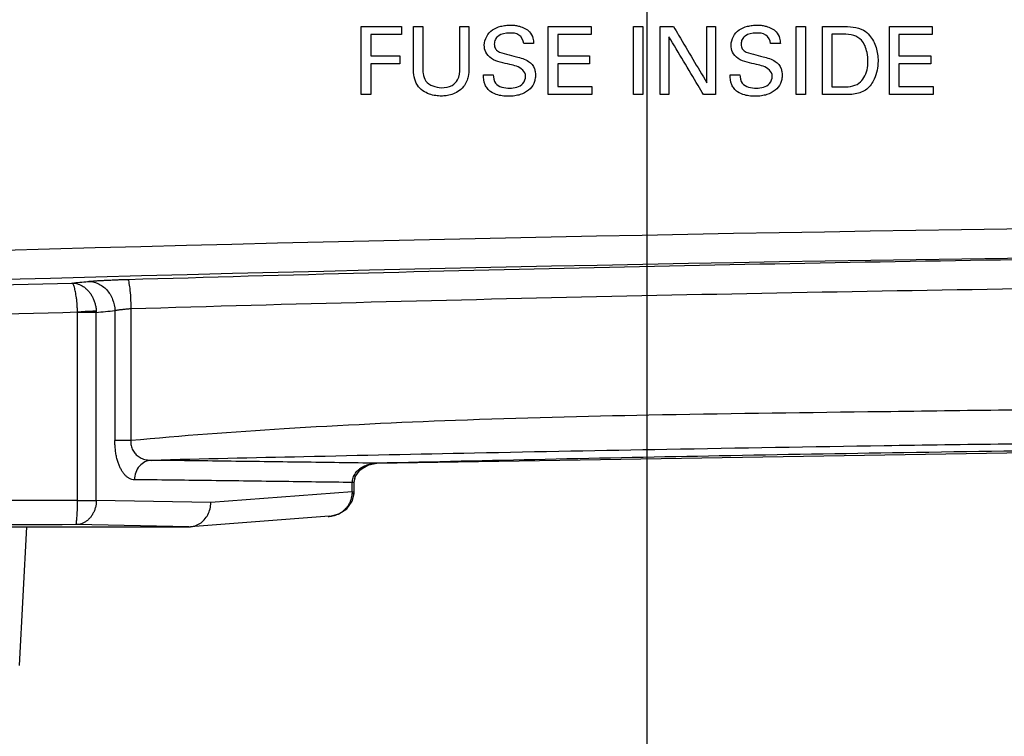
# Model space of a CAD drawing. Header units: inches. Extents: x 0 to 34, y 0 to 22.
# Tile 5 of 111: x 9.914 to 10.927, y 2.941 to 3.679. Entities that reach past the tile are written whole.
import ezdxf

# ---------------------------------------------------------------- set-up
doc = ezdxf.new("R2010")
doc.units = ezdxf.units.IN
doc.header["$LTSCALE"] = 1.87
doc.header["$MEASUREMENT"] = 0
doc.layers.get('0').update_dxf_attribs({"linetype": 'CONTINUOUS'})
doc.layers.add('DATUMCURVES', color=7, linetype='CONTINUOUS')
doc.layers.add('DIMENSIONS', color=7, linetype='CONTINUOUS')
doc.styles.get("Standard").update_dxf_attribs({"font": 'txt', "width": 0.8})
doc.dimstyles.new('DIMSTYLE_1', dxfattribs={"dimtxt": 0.125, "dimasz": 0.18, "dimexe": 0.18, "dimexo": 0.0625, "dimgap": 0.09, "dimtad": 0, "dimtih": 1, "dimtoh": 1, "dimdec": 3, "dimzin": 4, "dimdsep": 46, "dimtxsty": 'STANDARD', "dimblk": '_FILLED', "dimblk1": '_FILLED', "dimblk2": '_FILLED', "dimcen": 0.09, "dimadec": 0, "dimazin": 0, "dimtp": 0.001, "dimtm": 0.001, "dimtfac": 1, "dimtdec": 3, "dimtofl": 0, "dimtmove": 0, "dimatfit": 3, "dimldrblk": '_FILLED', "dimfxl": 1, "dimtolj": 1, "dimtzin": 4, "dimarcsym": 0})

# ---------------------------------------------------------------- blocks, each defined once
blk = doc.blocks.new('_FILLED')
at = {"color": 0, "linetype": 'BYBLOCK'}
blk.add_solid([(0, 0), (-1, 0.1736), (-1, -0.1736)], dxfattribs=at)
blk = doc.blocks.new('*D12')
at = {"layer": 'DIMENSIONS', "color": 2, "linetype": 'CONTINUOUS'}
for p, q in [((10.5592, 3.7851), (10.5592, 2.4397)), ((8.5192, 3.2441), (8.5192, 2.4397)), ((8.5192, 2.5647), (8.8256, 2.5647)), ((10.5592, 2.5647), (10.2756, 2.5647))]:
    blk.add_line(p, q, dxfattribs=at)
at = {"layer": 'DIMENSIONS', "color": 2, "linetype": 'CONTINUOUS', "xscale": 0.18, "yscale": 0.18, "zscale": 0.18, "rotation": 180}
blk.add_blockref('_FILLED', (8.5192, 2.5647), dxfattribs=at)
at = {"layer": 'DIMENSIONS', "color": 2, "linetype": 'CONTINUOUS', "xscale": 0.18, "yscale": 0.18, "zscale": 0.18}
blk.add_blockref('_FILLED', (10.5592, 2.5647), dxfattribs=at)
at = {"layer": 'DIMENSIONS', "color": 2, "linetype": 'CONTINUOUS', "width": 0.8}
for s, p in [('[', (9.5131, 2.5022)), (']', (10.1131, 2.5022)), ('2.040', (8.8881, 2.5022)), ('51.82', (9.6131, 2.5022))]:
    blk.add_text(s, height=0.125, dxfattribs=at).set_placement(p)
blk = doc.blocks.new('*D13')
at = {"layer": 'DIMENSIONS', "color": 2, "linetype": 'CONTINUOUS'}
for p, q in [((11.5322, 3.8711), (11.5322, 2.0564)), ((8.5192, 3.2441), (8.5192, 2.0564)), ((8.5192, 2.1814), (9.3032, 2.1814)), ((11.5322, 2.1814), (10.7532, 2.1814))]:
    blk.add_line(p, q, dxfattribs=at)
at = {"layer": 'DIMENSIONS', "color": 2, "linetype": 'CONTINUOUS', "xscale": 0.18, "yscale": 0.18, "zscale": 0.18, "rotation": 180}
blk.add_blockref('_FILLED', (8.5192, 2.1814), dxfattribs=at)
at = {"layer": 'DIMENSIONS', "color": 2, "linetype": 'CONTINUOUS', "xscale": 0.18, "yscale": 0.18, "zscale": 0.18}
blk.add_blockref('_FILLED', (11.5322, 2.1814), dxfattribs=at)
at = {"layer": 'DIMENSIONS', "color": 2, "linetype": 'CONTINUOUS', "width": 0.8}
for s, p in [('[', (9.9907, 2.1189)), (']', (10.5907, 2.1189)), ('3.013', (9.3657, 2.1189)), ('76.53', (10.0907, 2.1189))]:
    blk.add_text(s, height=0.125, dxfattribs=at).set_placement(p)
blk = doc.blocks.new('*D14')
at = {"layer": 'DIMENSIONS', "color": 2, "linetype": 'CONTINUOUS'}
for p, q in [((11.4697, 3.9336), (7.3773, 3.9336)), ((7.5023, 3.9336), (7.5023, 3.6709)), ((7.5023, 3.1566), (7.5023, 3.4209)), ((8.6066, 3.1566), (7.3773, 3.1566))]:
    blk.add_line(p, q, dxfattribs=at)
at = {"layer": 'DIMENSIONS', "color": 2, "linetype": 'CONTINUOUS', "xscale": 0.18, "yscale": 0.18, "zscale": 0.18}
for p, rotation in [((7.5023, 3.9336), 90), ((7.5023, 3.1566), 270)]:
    blk.add_blockref('_FILLED', p, dxfattribs=dict(at, rotation=rotation))
at = {"layer": 'DIMENSIONS', "color": 2, "linetype": 'CONTINUOUS', "width": 0.8}
for s, p in [('[', (7.4148, 3.4834)), (']', (8.0148, 3.4834)), ('.777', (6.8898, 3.4834)), ('19.74', (7.5148, 3.4834))]:
    blk.add_text(s, height=0.125, dxfattribs=at).set_placement(p)
blk = doc.blocks.new('*D15')
at = {"layer": 'DIMENSIONS', "color": 2, "linetype": 'CONTINUOUS'}
for p, q in [((10.2177, 4.1266), (6.1528, 4.1266)), ((6.2778, 4.1266), (6.2778, 3.7683)), ((6.2778, 3.1566), (6.2778, 3.5183)), ((8.6066, 3.1566), (6.1528, 3.1566))]:
    blk.add_line(p, q, dxfattribs=at)
at = {"layer": 'DIMENSIONS', "color": 2, "linetype": 'CONTINUOUS', "xscale": 0.18, "yscale": 0.18, "zscale": 0.18}
for p, rotation in [((6.2778, 4.1266), 90), ((6.2778, 3.1566), 270)]:
    blk.add_blockref('_FILLED', p, dxfattribs=dict(at, rotation=rotation))
at = {"layer": 'DIMENSIONS', "color": 2, "linetype": 'CONTINUOUS', "width": 0.8}
for s, p in [('[', (6.1903, 3.5808)), (']', (6.7903, 3.5808)), ('.970', (5.6653, 3.5808)), ('24.64', (6.2903, 3.5808))]:
    blk.add_text(s, height=0.125, dxfattribs=at).set_placement(p)

msp = doc.modelspace()

# ---------------------------------------------------------------- linework, layer by layer
at = {"color": 7, "linetype": 'CONTINUOUS'}
for p, q in [((9.9731, 3.1838), (9.9731, 3.3777)), ((9.9924, 3.3772), (9.9731, 3.3772)), ((9.9924, 3.1838), (9.9924, 3.3772)), ((10.0115, 3.3791), (10.0115, 3.2453)), ((10.028, 3.3812), (10.028, 3.2453)), ((10.028, 3.2453), (10.0115, 3.2453)), ((10.2591, 3.2087), (10.2642, 3.2156)), ((10.2642, 3.2156), (10.2718, 3.2201)), ((10.2713, 3.22), (10.2811, 3.222)), ((10.2578, 3.2022), (10.2591, 3.2087)), ((10.2578, 3.2022), (10.2588, 3.2079)), ((10.2558, 3.1925), (10.1102, 3.1816)), ((10.2558, 3.1925), (10.2559, 3.2022)), ((10.2558, 3.1925), (10.2578, 3.1925)), ((10.2578, 3.2022), (10.2559, 3.2022)), ((10.2578, 3.1925), (10.2578, 3.2022)), ((10.1102, 3.1816), (9.9924, 3.1838)), ((10.2558, 3.1908), (10.2577, 3.1907)), ((10.2321, 3.1674), (10.0892, 3.1566)), ((10.2311, 3.1673), (10.232, 3.1673)), ((8.6691, 3.1566), (10.0878, 3.1566)), ((9.9135, 3.014), (9.921, 3.1566)), ((10.0878, 3.1566), (9.9712, 3.1588)), ((10.0878, 3.1566), (10.0895, 3.1567))]:
    msp.add_line(p, q, dxfattribs=at)
for points in [[(10.2811, 3.222), (11.3059, 3.2389), (12.5007, 3.2406), (13.7372, 3.222)], [(10.2588, 3.2079), (10.2635, 3.215), (10.2713, 3.22)], [(10.2577, 3.1907), (10.2578, 3.1922), (10.2578, 3.1925)], [(10.2503, 3.1752), (10.2557, 3.1829), (10.2577, 3.1907)], [(10.232, 3.1673), (10.242, 3.1698), (10.2503, 3.1752)]]:
    msp.add_lwpolyline(points, dxfattribs=at)
for radius in [75.259, 75.229]:
    msp.add_arc((12.0092, -71.7884), radius, 87.713042, 92.286958, dxfattribs=at)
for points, knots in [([(10.0249, 3.4112), (10.3552, 3.4209), (11.0166, 3.4353), (12.0092, 3.4426), (13.0017, 3.4353), (13.6631, 3.4209), (13.9934, 3.4112)], [0, 0, 0, 0, 0.249822, 0.5, 0.750177, 1, 1, 1, 1]), ([(9.0073, 3.378), (9.1672, 3.3838), (9.4872, 3.3945), (9.8072, 3.4035), (9.9673, 3.4075)], [0, 0, 0, 0, 0.499723, 1, 1, 1, 1]), ([(9.9673, 3.4075), (9.97, 3.4077), (9.9754, 3.4083), (9.9808, 3.4088), (9.9835, 3.4091)], [0, 0, 0, 0, 0.499999, 1, 1, 1, 1]), ([(9.9731, 3.3777), (9.973, 3.3789), (9.9729, 3.3814), (9.9727, 3.3851), (9.9724, 3.3887), (9.972, 3.3922), (9.9715, 3.3954), (9.971, 3.3982), (9.9705, 3.4008), (9.9699, 3.403), (9.9693, 3.4048), (9.9687, 3.4061), (9.9681, 3.407), (9.9676, 3.4074), (9.9673, 3.4075)], [0, 0, 0, 0, 0.121815, 0.242656, 0.361396, 0.47453, 0.578979, 0.672744, 0.757216, 0.831113, 0.892341, 0.939855, 0.974252, 1, 1, 1, 1]), ([(9.9673, 3.4075), (9.9684, 3.4075), (9.9706, 3.4073), (9.9737, 3.4065), (9.9766, 3.4053), (9.9795, 3.4036), (9.9821, 3.4015), (9.9845, 3.399), (9.9867, 3.3962), (9.9885, 3.3931), (9.9901, 3.3897), (9.9912, 3.3861), (9.992, 3.3824), (9.9923, 3.3798), (9.9924, 3.3786)], [0, 0, 0, 0, 0.079141, 0.15276, 0.228839, 0.307602, 0.388412, 0.47033, 0.553521, 0.640204, 0.729547, 0.820086, 0.910191, 1, 1, 1, 1]), ([(9.9835, 3.4091), (9.9844, 3.4092), (9.9864, 3.4094), (9.9895, 3.4096), (9.993, 3.4099), (9.9968, 3.4101), (10.0009, 3.4103), (10.0053, 3.4105), (10.0099, 3.4107), (10.0148, 3.4109), (10.0198, 3.4111), (10.0232, 3.4112), (10.0249, 3.4112)], [0, 0, 0, 0, 0.067638, 0.143628, 0.227893, 0.320036, 0.419293, 0.525156, 0.637159, 0.754464, 0.875836, 1, 1, 1, 1]), ([(9.9835, 3.4091), (9.9871, 3.4092), (9.9945, 3.4076), (10.0037, 3.4008), (10.0099, 3.3909), (10.0114, 3.3831), (10.0115, 3.3791)], [0, 0, 0, 0, 0.238105, 0.484159, 0.739475, 1, 1, 1, 1]), ([(10.0249, 3.4112), (10.0257, 3.4109), (10.0258, 3.4069), (10.0271, 3.4014), (10.0276, 3.3919), (10.0279, 3.385), (10.028, 3.3812)], [0, 0, 0, 0, 0.090257, 0.309286, 0.627823, 1, 1, 1, 1]), ([(10.028, 3.3812), (10.3579, 3.3909), (11.0182, 3.4053), (12.0092, 3.4126), (13.0001, 3.4053), (13.6604, 3.3909), (13.9903, 3.3812)], [0, 0, 0, 0, 0.249823, 0.499999, 0.750177, 1, 1, 1, 1]), ([(9.0055, 3.348), (9.1666, 3.3539), (9.4891, 3.3647), (9.8117, 3.3736), (9.9731, 3.3777)], [0, 0, 0, 0, 0.499687, 1, 1, 1, 1]), ([(9.9924, 3.3786), (9.9908, 3.3785), (9.987, 3.3783), (9.9805, 3.3781), (9.9757, 3.3776), (9.9731, 3.3774)], [0, 0, 0, 0, 0.24314, 0.594674, 1, 1, 1, 1]), ([(9.9924, 3.3772), (9.9956, 3.3775), (10.002, 3.3782), (10.0083, 3.3788), (10.0115, 3.3791)], [0, 0, 0, 0, 0.499999, 1, 1, 1, 1]), ([(9.9924, 3.3786), (9.9924, 3.3784), (9.9924, 3.3779), (9.9924, 3.3774), (9.9924, 3.3772)], [0, 0, 0, 0, 0.498248, 1, 1, 1, 1]), ([(10.0115, 3.3791), (10.0119, 3.3792), (10.0126, 3.3794), (10.0139, 3.3797), (10.0153, 3.3799), (10.0168, 3.3801), (10.0185, 3.3803), (10.0202, 3.3805), (10.0221, 3.3807), (10.024, 3.3809), (10.026, 3.3811), (10.0273, 3.3812), (10.028, 3.3812)], [0, 0, 0, 0, 0.068577, 0.145157, 0.229769, 0.322065, 0.421309, 0.527012, 0.638725, 0.75562, 0.876474, 1, 1, 1, 1]), ([(13.9903, 3.2453), (13.9374, 3.2502), (13.825, 3.2586), (13.6444, 3.2672), (13.4401, 3.2723), (13.209, 3.275), (12.949, 3.2787), (12.6574, 3.2816), (12.3343, 3.2836), (11.9922, 3.2843), (11.652, 3.2835), (11.335, 3.2814), (11.0498, 3.2784), (10.7957, 3.2748), (10.5699, 3.2721), (10.3696, 3.267), (10.1918, 3.2585), (10.0805, 3.2502), (10.028, 3.2453)], [0, 0, 0, 0, 0.040162, 0.085325, 0.13685, 0.194816, 0.260203, 0.333675, 0.415513, 0.504756, 0.592559, 0.673002, 0.744639, 0.808465, 0.865301, 0.915567, 0.960089, 1, 1, 1, 1]), ([(10.0316, 3.205), (10.0308, 3.205), (10.029, 3.2053), (10.0265, 3.2062), (10.0242, 3.2078), (10.022, 3.2097), (10.02, 3.2122), (10.0182, 3.215), (10.0166, 3.2183), (10.0151, 3.2219), (10.0138, 3.226), (10.0128, 3.2305), (10.0121, 3.2353), (10.0116, 3.2402), (10.0115, 3.2436), (10.0115, 3.2453)], [0, 0, 0, 0, 0.052838, 0.106956, 0.163657, 0.223752, 0.287766, 0.356356, 0.430564, 0.511207, 0.598766, 0.692907, 0.792293, 0.895261, 1, 1, 1, 1]), ([(10.028, 3.2453), (10.028, 3.2445), (10.0279, 3.2427), (10.0282, 3.2402), (10.0289, 3.2377), (10.0299, 3.2355), (10.0312, 3.2334), (10.0327, 3.2315), (10.0344, 3.2299), (10.0364, 3.2285), (10.0386, 3.2273), (10.041, 3.2263), (10.0436, 3.2256), (10.0464, 3.2251), (10.0483, 3.225), (10.0492, 3.225)], [0, 0, 0, 0, 0.078839, 0.15609, 0.23179, 0.305995, 0.378729, 0.450456, 0.522054, 0.594605, 0.669433, 0.747374, 0.828679, 0.913101, 1, 1, 1, 1]), ([(13.969, 3.225), (13.9164, 3.2263), (13.8043, 3.2288), (13.6245, 3.2327), (13.4214, 3.2366), (13.1922, 3.2404), (12.9348, 3.2438), (12.6468, 3.2467), (12.3286, 3.2487), (11.9922, 3.2493), (11.6577, 3.2485), (11.3454, 3.2465), (11.0637, 3.2436), (10.8122, 3.2401), (10.5882, 3.2364), (10.3892, 3.2326), (10.2123, 3.2288), (10.1016, 3.2263), (10.0493, 3.225)], [0, 0, 0, 0, 0.040322, 0.085817, 0.137601, 0.195772, 0.261224, 0.334588, 0.416184, 0.504762, 0.592019, 0.672186, 0.743759, 0.807633, 0.864651, 0.915198, 0.959967, 1, 1, 1, 1]), ([(11.2983, 3.2388), (11.2837, 3.2387), (11.1941, 3.2378), (11.0359, 3.236), (10.8289, 3.233), (10.6373, 3.2297), (10.4564, 3.226), (10.3389, 3.2234), (10.2811, 3.222)], [0, 0, 0, 0, 0.043036, 0.264245, 0.466557, 0.653413, 0.82957, 1, 1, 1, 1]), ([(10.0492, 3.225), (10.0469, 3.2249), (10.0422, 3.2237), (10.0364, 3.2192), (10.0325, 3.2126), (10.0316, 3.2076), (10.0316, 3.205)], [0, 0, 0, 0, 0.238545, 0.484231, 0.739082, 1, 1, 1, 1]), ([(10.2811, 3.222), (10.2554, 3.2224), (10.2038, 3.2231), (10.1265, 3.2241), (10.075, 3.2247), (10.0493, 3.225)], [0, 0, 0, 0, 0.333437, 0.66676, 1, 1, 1, 1]), ([(10.2577, 3.2095), (10.2581, 3.2102), (10.259, 3.2117), (10.2606, 3.2138), (10.2626, 3.2156), (10.2648, 3.2173), (10.2671, 3.2187), (10.2697, 3.2198), (10.2724, 3.2208), (10.2742, 3.2212), (10.2752, 3.2214)], [0, 0, 0, 0, 0.118148, 0.238172, 0.360253, 0.484312, 0.610086, 0.737749, 0.867595, 1, 1, 1, 1]), ([(10.2752, 3.2214), (10.2762, 3.2216), (10.2781, 3.2219), (10.2801, 3.222), (10.2811, 3.222)], [0, 0, 0, 0, 0.496978, 1, 1, 1, 1]), ([(10.2559, 3.2022), (10.231, 3.2025), (10.1811, 3.2032), (10.1064, 3.2042), (10.0566, 3.2048), (10.0316, 3.205)], [0, 0, 0, 0, 0.333331, 0.666664, 1, 1, 1, 1]), ([(10.2559, 3.2022), (10.2559, 3.203), (10.256, 3.2047), (10.2566, 3.2071), (10.2573, 3.2087), (10.2577, 3.2095)], [0, 0, 0, 0, 0.330776, 0.663462, 1, 1, 1, 1]), ([(9.9731, 3.1838), (9.8992, 3.1838), (9.7425, 3.1839), (9.4915, 3.188), (9.2204, 3.1935), (8.9413, 3.1981), (8.7564, 3.1978), (8.6656, 3.1976)], [0, 0, 0, 0, 0.169488, 0.359527, 0.575956, 0.791579, 1, 1, 1, 1]), ([(10.2559, 3.1925), (10.2559, 3.1922), (10.2559, 3.1917), (10.2559, 3.1911), (10.2558, 3.1908)], [0, 0, 0, 0, 0.504017, 1, 1, 1, 1]), ([(9.9924, 3.1838), (9.9924, 3.1826), (9.9923, 3.1802), (9.9916, 3.1767), (9.9905, 3.1733), (9.989, 3.1702), (9.9872, 3.1673), (9.9851, 3.1648), (9.9827, 3.1627), (9.98, 3.161), (9.9772, 3.1597), (9.9742, 3.159), (9.9722, 3.1588), (9.9712, 3.1588)], [0, 0, 0, 0, 0.098164, 0.196985, 0.295668, 0.392082, 0.484395, 0.573715, 0.662712, 0.750145, 0.83475, 0.915691, 1, 1, 1, 1]), ([(9.9712, 3.1588), (9.9713, 3.1588), (9.9716, 3.1592), (9.9718, 3.1599), (9.972, 3.1612), (9.9722, 3.1629), (9.9724, 3.165), (9.9726, 3.1675), (9.9728, 3.1703), (9.9729, 3.1734), (9.973, 3.1768), (9.9731, 3.1802), (9.9731, 3.1826), (9.9731, 3.1838)], [0, 0, 0, 0, 0.015632, 0.046944, 0.097041, 0.165675, 0.2506, 0.348395, 0.459947, 0.585174, 0.720029, 0.859448, 1, 1, 1, 1]), ([(9.9731, 3.1838), (9.9757, 3.1838), (9.9806, 3.1838), (9.987, 3.1838), (9.9909, 3.1838), (9.9924, 3.1838)], [0, 0, 0, 0, 0.405354, 0.757054, 1, 1, 1, 1]), ([(10.2454, 3.1721), (10.2463, 3.1727), (10.2479, 3.1741), (10.2501, 3.1764), (10.252, 3.1789), (10.2536, 3.1817), (10.2548, 3.1847), (10.2556, 3.1877), (10.2558, 3.1898), (10.2558, 3.1908)], [0, 0, 0, 0, 0.147793, 0.288753, 0.4307, 0.575096, 0.719394, 0.861272, 1, 1, 1, 1]), ([(10.0935, 3.1574), (10.0954, 3.158), (10.0991, 3.1597), (10.1038, 3.1637), (10.1074, 3.169), (10.1097, 3.175), (10.1102, 3.1794), (10.1102, 3.1816)], [0, 0, 0, 0, 0.191193, 0.385887, 0.585598, 0.790572, 1, 1, 1, 1]), ([(10.2321, 3.1674), (10.2329, 3.1674), (10.2352, 3.1677), (10.2374, 3.1682), (10.2387, 3.1687)], [0, 0, 0, 0, 0.366227, 1, 1, 1, 1]), ([(10.2401, 3.1692), (10.2408, 3.1695), (10.2427, 3.1704), (10.2444, 3.1714), (10.2454, 3.1721)], [0, 0, 0, 0, 0.403161, 1, 1, 1, 1]), ([(9.9712, 3.1588), (9.8976, 3.1587), (9.7415, 3.1586), (9.4916, 3.1584), (9.2219, 3.1582), (8.9444, 3.1579), (8.7606, 3.1577), (8.6702, 3.1576)], [0, 0, 0, 0, 0.169711, 0.359951, 0.576197, 0.791566, 1, 1, 1, 1])]:
    msp.add_open_spline(points, degree=3, knots=knots, dxfattribs=at)
for points in [[(10.2387, 3.1687), (10.2392, 3.1689), (10.2396, 3.169), (10.2401, 3.1692)], [(10.0895, 3.1567), (10.0908, 3.1568), (10.0922, 3.157), (10.0935, 3.1574)]]:
    msp.add_open_spline(points, degree=3, dxfattribs=at)
at = {"layer": 'DATUMCURVES', "color": 40, "linetype": 'CONTINUOUS'}
for points, knots in [([(10.2649, 3.6014, 5.187), (10.2649, 3.605, 5.187), (10.2649, 3.6284, 5.187), (10.2649, 3.6518, 5.187), (10.2649, 3.6715, 5.187)], [0, 0, 0, 0, 0.15625, 1, 1, 1, 1]), ([(10.2649, 3.6715, 5.187), (10.2671, 3.6715, 5.187), (10.281, 3.6715, 5.187), (10.295, 3.6715, 5.187), (10.3067, 3.6715, 5.187)], [0, 0, 0, 0, 0.15625, 1, 1, 1, 1]), ([(10.3188, 3.6715, 5.187), (10.3193, 3.6715, 5.187), (10.3225, 3.6715, 5.187), (10.3258, 3.6715, 5.187), (10.3285, 3.6715, 5.187)], [0, 0, 0, 0, 0.15625, 1, 1, 1, 1]), ([(10.3188, 3.6288, 5.187), (10.3188, 3.631, 5.187), (10.3188, 3.6453, 5.187), (10.3188, 3.6595, 5.187), (10.3188, 3.6715, 5.187)], [0, 0, 0, 0, 0.15625, 1, 1, 1, 1]), ([(10.3285, 3.6715, 5.187), (10.3285, 3.6693, 5.187), (10.3285, 3.6548, 5.187), (10.3285, 3.6403, 5.187), (10.3285, 3.6281, 5.187)], [0, 0, 0, 0, 0.15625, 1, 1, 1, 1]), ([(10.3666, 3.6715, 5.187), (10.3671, 3.6715, 5.187), (10.3702, 3.6715, 5.187), (10.3734, 3.6715, 5.187), (10.376, 3.6715, 5.187)], [0, 0, 0, 0, 0.15625, 1, 1, 1, 1]), ([(10.3666, 3.6285, 5.187), (10.3666, 3.6307, 5.187), (10.3666, 3.6451, 5.187), (10.3666, 3.6594, 5.187), (10.3666, 3.6715, 5.187)], [0, 0, 0, 0, 0.15625, 1, 1, 1, 1]), ([(10.376, 3.6715, 5.187), (10.376, 3.6693, 5.187), (10.376, 3.6549, 5.187), (10.376, 3.6405, 5.187), (10.376, 3.6283, 5.187)], [0, 0, 0, 0, 0.15625, 1, 1, 1, 1]), ([(10.4181, 3.6324, 5.187), (10.4116, 3.634, 5.187), (10.4015, 3.6351, 5.187), (10.3928, 3.6444, 5.187), (10.3905, 3.6559, 5.187), (10.3971, 3.6677, 5.187), (10.4073, 3.6715, 5.187), (10.4136, 3.6727, 5.187), (10.4183, 3.673, 5.187), (10.4228, 3.6728, 5.187), (10.4256, 3.6723, 5.187), (10.427, 3.672, 5.187)], [0, 0, 0, 0, 0.245512, 0.353238, 0.443239, 0.660553, 0.774909, 0.834844, 0.895502, 0.947787, 1, 1, 1, 1]), ([(10.427, 3.672, 5.187), (10.4273, 3.6719, 5.187), (10.4315, 3.6709, 5.187), (10.438, 3.6678, 5.187), (10.4421, 3.6602, 5.187), (10.4424, 3.6559, 5.187), (10.4425, 3.6541, 5.187)], [0, 0, 0, 0, 0.041448, 0.497922, 0.78532, 1, 1, 1, 1]), ([(10.4576, 3.6014, 5.187), (10.4576, 3.605, 5.187), (10.4576, 3.6284, 5.187), (10.4576, 3.6518, 5.187), (10.4576, 3.6715, 5.187)], [0, 0, 0, 0, 0.15625, 1, 1, 1, 1]), ([(10.4576, 3.6715, 5.187), (10.4599, 3.6715, 5.187), (10.4746, 3.6715, 5.187), (10.4893, 3.6715, 5.187), (10.5016, 3.6715, 5.187)], [0, 0, 0, 0, 0.15625, 1, 1, 1, 1]), ([(10.5452, 3.6014, 5.187), (10.5452, 3.605, 5.187), (10.5452, 3.6284, 5.187), (10.5452, 3.6518, 5.187), (10.5452, 3.6715, 5.187)], [0, 0, 0, 0, 0.15625, 1, 1, 1, 1]), ([(10.5452, 3.6715, 5.187), (10.5457, 3.6715, 5.187), (10.5489, 3.6715, 5.187), (10.5522, 3.6715, 5.187), (10.5549, 3.6715, 5.187)], [0, 0, 0, 0, 0.15625, 1, 1, 1, 1]), ([(10.5549, 3.6715, 5.187), (10.5549, 3.6679, 5.187), (10.5549, 3.6445, 5.187), (10.5549, 3.6211, 5.187), (10.5549, 3.6014, 5.187)], [0, 0, 0, 0, 0.15625, 1, 1, 1, 1]), ([(10.5729, 3.6014, 5.187), (10.5729, 3.605, 5.187), (10.5729, 3.6284, 5.187), (10.5729, 3.6518, 5.187), (10.5729, 3.6715, 5.187)], [0, 0, 0, 0, 0.15625, 1, 1, 1, 1]), ([(10.5729, 3.6715, 5.187), (10.5736, 3.6715, 5.187), (10.5781, 3.6715, 5.187), (10.5826, 3.6715, 5.187), (10.5864, 3.6715, 5.187)], [0, 0, 0, 0, 0.15625, 1, 1, 1, 1]), ([(10.5864, 3.6715, 5.187), (10.5882, 3.6685, 5.187), (10.5997, 3.6492, 5.187), (10.6112, 3.6298, 5.187), (10.6209, 3.6135, 5.187)], [0, 0, 0, 0, 0.15625, 1, 1, 1, 1]), ([(10.6209, 3.6715, 5.187), (10.6214, 3.6715, 5.187), (10.6244, 3.6715, 5.187), (10.6274, 3.6715, 5.187), (10.6299, 3.6715, 5.187)], [0, 0, 0, 0, 0.15625, 1, 1, 1, 1]), ([(10.6209, 3.6135, 5.187), (10.6209, 3.6165, 5.187), (10.6209, 3.6359, 5.187), (10.6209, 3.6552, 5.187), (10.6209, 3.6715, 5.187)], [0, 0, 0, 0, 0.15625, 1, 1, 1, 1]), ([(10.6299, 3.6715, 5.187), (10.6299, 3.6679, 5.187), (10.6299, 3.6445, 5.187), (10.6299, 3.6211, 5.187), (10.6299, 3.6014, 5.187)], [0, 0, 0, 0, 0.15625, 1, 1, 1, 1]), ([(10.6721, 3.6324, 5.187), (10.6656, 3.634, 5.187), (10.6554, 3.6351, 5.187), (10.6467, 3.6444, 5.187), (10.6445, 3.6559, 5.187), (10.651, 3.6677, 5.187), (10.6612, 3.6715, 5.187), (10.6675, 3.6727, 5.187), (10.6722, 3.673, 5.187), (10.6767, 3.6728, 5.187), (10.6795, 3.6723, 5.187), (10.6809, 3.672, 5.187)], [0, 0, 0, 0, 0.245494, 0.35324, 0.443243, 0.660547, 0.774918, 0.834869, 0.895551, 0.947795, 1, 1, 1, 1]), ([(10.6809, 3.672, 5.187), (10.6813, 3.6719, 5.187), (10.6854, 3.6709, 5.187), (10.6919, 3.6678, 5.187), (10.696, 3.6602, 5.187), (10.6964, 3.6559, 5.187), (10.6965, 3.6541, 5.187)], [0, 0, 0, 0, 0.041448, 0.497837, 0.785272, 1, 1, 1, 1]), ([(10.7127, 3.6014, 5.187), (10.7127, 3.605, 5.187), (10.7127, 3.6284, 5.187), (10.7127, 3.6518, 5.187), (10.7127, 3.6715, 5.187)], [0, 0, 0, 0, 0.15625, 1, 1, 1, 1]), ([(10.7127, 3.6715, 5.187), (10.7132, 3.6715, 5.187), (10.7165, 3.6715, 5.187), (10.7197, 3.6715, 5.187), (10.7224, 3.6715, 5.187)], [0, 0, 0, 0, 0.15625, 1, 1, 1, 1]), ([(10.7224, 3.6715, 5.187), (10.7224, 3.6679, 5.187), (10.7224, 3.6445, 5.187), (10.7224, 3.6211, 5.187), (10.7224, 3.6014, 5.187)], [0, 0, 0, 0, 0.15625, 1, 1, 1, 1]), ([(10.7397, 3.6014, 5.187), (10.7397, 3.605, 5.187), (10.7397, 3.6284, 5.187), (10.7397, 3.6518, 5.187), (10.7397, 3.6715, 5.187)], [0, 0, 0, 0, 0.15625, 1, 1, 1, 1]), ([(10.7397, 3.6715, 5.187), (10.7408, 3.6715, 5.187), (10.7476, 3.6715, 5.187), (10.7543, 3.6715, 5.187), (10.7601, 3.6715, 5.187)], [0, 0, 0, 0, 0.15625, 1, 1, 1, 1]), ([(10.7601, 3.6715, 5.187), (10.7675, 3.6715, 5.187), (10.7785, 3.6712, 5.187), (10.7866, 3.6645, 5.187), (10.7883, 3.6624, 5.187)], [0, 0, 0, 0, 0.728785, 1, 1, 1, 1]), ([(10.8088, 3.6014, 5.187), (10.8088, 3.605, 5.187), (10.8088, 3.6284, 5.187), (10.8088, 3.6518, 5.187), (10.8088, 3.6715, 5.187)], [0, 0, 0, 0, 0.15625, 1, 1, 1, 1]), ([(10.8088, 3.6715, 5.187), (10.8111, 3.6715, 5.187), (10.8257, 3.6715, 5.187), (10.8404, 3.6715, 5.187), (10.8528, 3.6715, 5.187)], [0, 0, 0, 0, 0.15625, 1, 1, 1, 1]), ([(10.2748, 3.6633, 5.187), (10.2748, 3.6621, 5.187), (10.2748, 3.6549, 5.187), (10.2748, 3.6476, 5.187), (10.2748, 3.6414, 5.187)], [0, 0, 0, 0, 0.15625, 1, 1, 1, 1]), ([(10.3067, 3.6633, 5.187), (10.3051, 3.6633, 5.187), (10.2944, 3.6633, 5.187), (10.2838, 3.6633, 5.187), (10.2748, 3.6633, 5.187)], [0, 0, 0, 0, 0.15625, 1, 1, 1, 1]), ([(10.4324, 3.6541, 5.187), (10.4322, 3.6574, 5.187), (10.4282, 3.6643, 5.187), (10.417, 3.6652, 5.187), (10.4077, 3.6638, 5.187), (10.4027, 3.6582, 5.187), (10.402, 3.6546, 5.187), (10.4021, 3.6525, 5.187), (10.4021, 3.6521, 5.187)], [0, 0, 0, 0, 0.234087, 0.469255, 0.746907, 0.857682, 0.97154, 1, 1, 1, 1]), ([(10.4673, 3.6633, 5.187), (10.4673, 3.6621, 5.187), (10.4673, 3.6549, 5.187), (10.4673, 3.6476, 5.187), (10.4673, 3.6414, 5.187)], [0, 0, 0, 0, 0.15625, 1, 1, 1, 1]), ([(10.5016, 3.6633, 5.187), (10.4999, 3.6633, 5.187), (10.4884, 3.6633, 5.187), (10.477, 3.6633, 5.187), (10.4673, 3.6633, 5.187)], [0, 0, 0, 0, 0.15625, 1, 1, 1, 1]), ([(10.5818, 3.661, 5.187), (10.5818, 3.6579, 5.187), (10.5818, 3.638, 5.187), (10.5818, 3.6181, 5.187), (10.5818, 3.6014, 5.187)], [0, 0, 0, 0, 0.15625, 1, 1, 1, 1]), ([(10.6174, 3.6014, 5.187), (10.6156, 3.6045, 5.187), (10.6037, 3.6243, 5.187), (10.5918, 3.6442, 5.187), (10.5818, 3.661, 5.187)], [0, 0, 0, 0, 0.15625, 1, 1, 1, 1]), ([(10.6864, 3.6541, 5.187), (10.6862, 3.6574, 5.187), (10.6821, 3.6643, 5.187), (10.6709, 3.6652, 5.187), (10.6617, 3.6638, 5.187), (10.6567, 3.6582, 5.187), (10.656, 3.6546, 5.187), (10.656, 3.6525, 5.187), (10.6561, 3.6521, 5.187)], [0, 0, 0, 0, 0.23404, 0.469121, 0.746902, 0.857685, 0.97154, 1, 1, 1, 1]), ([(10.7495, 3.6635, 5.187), (10.7495, 3.6607, 5.187), (10.7495, 3.6426, 5.187), (10.7495, 3.6246, 5.187), (10.7495, 3.6093, 5.187)], [0, 0, 0, 0, 0.15625, 1, 1, 1, 1]), ([(10.7611, 3.6635, 5.187), (10.7605, 3.6635, 5.187), (10.7566, 3.6635, 5.187), (10.7527, 3.6635, 5.187), (10.7495, 3.6635, 5.187)], [0, 0, 0, 0, 0.15625, 1, 1, 1, 1]), ([(10.7883, 3.6624, 5.187), (10.7914, 3.6588, 5.187), (10.7959, 3.6501, 5.187), (10.7978, 3.6344, 5.187), (10.7951, 3.6188, 5.187), (10.7862, 3.6061, 5.187), (10.7732, 3.601, 5.187), (10.7642, 3.6014, 5.187), (10.7595, 3.6014, 5.187)], [0, 0, 0, 0, 0.161543, 0.325529, 0.542247, 0.690876, 0.836624, 1, 1, 1, 1]), ([(10.7866, 3.6355, 5.187), (10.7866, 3.6386, 5.187), (10.7859, 3.6462, 5.187), (10.7819, 3.657, 5.187), (10.7717, 3.6633, 5.187), (10.7648, 3.6635, 5.187), (10.7611, 3.6635, 5.187)], [0, 0, 0, 0, 0.212922, 0.535343, 0.747962, 1, 1, 1, 1]), ([(10.8185, 3.6633, 5.187), (10.8185, 3.6621, 5.187), (10.8185, 3.6549, 5.187), (10.8185, 3.6476, 5.187), (10.8185, 3.6414, 5.187)], [0, 0, 0, 0, 0.15625, 1, 1, 1, 1]), ([(10.8528, 3.6633, 5.187), (10.851, 3.6633, 5.187), (10.8396, 3.6633, 5.187), (10.8281, 3.6633, 5.187), (10.8185, 3.6633, 5.187)], [0, 0, 0, 0, 0.15625, 1, 1, 1, 1]), ([(10.4021, 3.6521, 5.187), (10.4022, 3.6512, 5.187), (10.4027, 3.649, 5.187), (10.4066, 3.6447, 5.187), (10.4114, 3.6438, 5.187), (10.4147, 3.643, 5.187)], [0, 0, 0, 0, 0.169596, 0.388733, 1, 1, 1, 1]), ([(10.4425, 3.6541, 5.187), (10.442, 3.6541, 5.187), (10.4386, 3.6541, 5.187), (10.4353, 3.6541, 5.187), (10.4324, 3.6541, 5.187)], [0, 0, 0, 0, 0.15625, 1, 1, 1, 1]), ([(10.6561, 3.6521, 5.187), (10.6562, 3.6512, 5.187), (10.6567, 3.649, 5.187), (10.6606, 3.6447, 5.187), (10.6654, 3.6438, 5.187), (10.6687, 3.643, 5.187)], [0, 0, 0, 0, 0.169534, 0.388619, 1, 1, 1, 1]), ([(10.6965, 3.6541, 5.187), (10.6959, 3.6541, 5.187), (10.6926, 3.6541, 5.187), (10.6892, 3.6541, 5.187), (10.6864, 3.6541, 5.187)], [0, 0, 0, 0, 0.15625, 1, 1, 1, 1]), ([(10.2748, 3.6414, 5.187), (10.2764, 3.6414, 5.187), (10.2864, 3.6414, 5.187), (10.2964, 3.6414, 5.187), (10.3049, 3.6414, 5.187)], [0, 0, 0, 0, 0.15625, 1, 1, 1, 1]), ([(10.4147, 3.643, 5.187), (10.4181, 3.6421, 5.187), (10.4257, 3.6401, 5.187), (10.4336, 3.6381, 5.187), (10.4374, 3.6356, 5.187)], [0, 0, 0, 0, 0.433533, 1, 1, 1, 1]), ([(10.4673, 3.6414, 5.187), (10.469, 3.6414, 5.187), (10.4799, 3.6414, 5.187), (10.4908, 3.6414, 5.187), (10.5, 3.6414, 5.187)], [0, 0, 0, 0, 0.15625, 1, 1, 1, 1]), ([(10.6687, 3.643, 5.187), (10.672, 3.6421, 5.187), (10.6797, 3.6401, 5.187), (10.6876, 3.6381, 5.187), (10.6913, 3.6356, 5.187)], [0, 0, 0, 0, 0.433608, 1, 1, 1, 1]), ([(10.8185, 3.6414, 5.187), (10.8202, 3.6414, 5.187), (10.8311, 3.6414, 5.187), (10.842, 3.6414, 5.187), (10.8512, 3.6414, 5.187)], [0, 0, 0, 0, 0.15625, 1, 1, 1, 1]), ([(10.2748, 3.6332, 5.187), (10.2748, 3.6316, 5.187), (10.2748, 3.621, 5.187), (10.2748, 3.6103, 5.187), (10.2748, 3.6014, 5.187)], [0, 0, 0, 0, 0.15625, 1, 1, 1, 1]), ([(10.3049, 3.6332, 5.187), (10.3033, 3.6332, 5.187), (10.2933, 3.6332, 5.187), (10.2833, 3.6332, 5.187), (10.2748, 3.6332, 5.187)], [0, 0, 0, 0, 0.15625, 1, 1, 1, 1]), ([(10.376, 3.6283, 5.187), (10.376, 3.6256, 5.187), (10.3757, 3.621, 5.187), (10.3737, 3.6146, 5.187), (10.3703, 3.609, 5.187), (10.365, 3.6043, 5.187), (10.3586, 3.6014, 5.187), (10.3528, 3.6001, 5.187), (10.3473, 3.5998, 5.187), (10.3415, 3.6002, 5.187), (10.3349, 3.6018, 5.187), (10.3282, 3.6052, 5.187), (10.3198, 3.6132, 5.187), (10.3188, 3.6227, 5.187), (10.3188, 3.6288, 5.187)], [0, 0, 0, 0, 0.089133, 0.148846, 0.217126, 0.301389, 0.376987, 0.443247, 0.494613, 0.557484, 0.632628, 0.714305, 0.80204, 1, 1, 1, 1]), ([(10.3316, 3.6154, 5.187), (10.3351, 3.6108, 5.187), (10.3457, 3.6074, 5.187), (10.3581, 3.6095, 5.187), (10.366, 3.6173, 5.187), (10.3666, 3.6245, 5.187), (10.3666, 3.6285, 5.187)], [0, 0, 0, 0, 0.358141, 0.588154, 0.751904, 1, 1, 1, 1]), ([(10.4374, 3.6356, 5.187), (10.44, 3.6338, 5.187), (10.4431, 3.63, 5.187), (10.4442, 3.6247, 5.187), (10.4445, 3.621, 5.187), (10.4441, 3.6171, 5.187), (10.4423, 3.6114, 5.187), (10.4374, 3.6052, 5.187), (10.43, 3.6015, 5.187), (10.4228, 3.6, 5.187), (10.4172, 3.5996, 5.187), (10.4114, 3.5999, 5.187), (10.4052, 3.6009, 5.187), (10.4006, 3.6029, 5.187), (10.3984, 3.6044, 5.187)], [0, 0, 0, 0, 0.128261, 0.178869, 0.216682, 0.277476, 0.336015, 0.453056, 0.584708, 0.661059, 0.746385, 0.811815, 0.89265, 1, 1, 1, 1]), ([(10.4343, 3.6205, 5.187), (10.4343, 3.6251, 5.187), (10.4269, 3.6307, 5.187), (10.4204, 3.6318, 5.187), (10.4181, 3.6324, 5.187)], [0, 0, 0, 0, 0.667453, 1, 1, 1, 1]), ([(10.4673, 3.6332, 5.187), (10.4673, 3.632, 5.187), (10.4673, 3.6243, 5.187), (10.4673, 3.6165, 5.187), (10.4673, 3.6099, 5.187)], [0, 0, 0, 0, 0.15625, 1, 1, 1, 1]), ([(10.5, 3.6332, 5.187), (10.4983, 3.6332, 5.187), (10.4874, 3.6332, 5.187), (10.4765, 3.6332, 5.187), (10.4673, 3.6332, 5.187)], [0, 0, 0, 0, 0.15625, 1, 1, 1, 1]), ([(10.6913, 3.6356, 5.187), (10.694, 3.6338, 5.187), (10.697, 3.63, 5.187), (10.6982, 3.6247, 5.187), (10.6984, 3.621, 5.187), (10.698, 3.6171, 5.187), (10.6962, 3.6114, 5.187), (10.6914, 3.6052, 5.187), (10.6839, 3.6015, 5.187), (10.6768, 3.6, 5.187), (10.6711, 3.5996, 5.187), (10.6653, 3.5999, 5.187), (10.6591, 3.6009, 5.187), (10.6546, 3.6029, 5.187), (10.6524, 3.6044, 5.187)], [0, 0, 0, 0, 0.128276, 0.178877, 0.216687, 0.277478, 0.336011, 0.453033, 0.584675, 0.661035, 0.746383, 0.811818, 0.89265, 1, 1, 1, 1]), ([(10.6882, 3.6205, 5.187), (10.6882, 3.6251, 5.187), (10.6808, 3.6307, 5.187), (10.6743, 3.6318, 5.187), (10.6721, 3.6324, 5.187)], [0, 0, 0, 0, 0.667546, 1, 1, 1, 1]), ([(10.7774, 3.6132, 5.187), (10.7794, 3.6148, 5.187), (10.7851, 3.6211, 5.187), (10.7866, 3.6298, 5.187), (10.7866, 3.6355, 5.187)], [0, 0, 0, 0, 0.313103, 1, 1, 1, 1]), ([(10.8185, 3.6332, 5.187), (10.8185, 3.632, 5.187), (10.8185, 3.6243, 5.187), (10.8185, 3.6165, 5.187), (10.8185, 3.6099, 5.187)], [0, 0, 0, 0, 0.15625, 1, 1, 1, 1]), ([(10.8512, 3.6332, 5.187), (10.8495, 3.6332, 5.187), (10.8386, 3.6332, 5.187), (10.8277, 3.6332, 5.187), (10.8185, 3.6332, 5.187)], [0, 0, 0, 0, 0.15625, 1, 1, 1, 1]), ([(10.3285, 3.6281, 5.187), (10.3285, 3.6265, 5.187), (10.3287, 3.6221, 5.187), (10.33, 3.6177, 5.187), (10.3316, 3.6154, 5.187)], [0, 0, 0, 0, 0.36919, 1, 1, 1, 1]), ([(10.3908, 3.6219, 5.187), (10.3913, 3.6219, 5.187), (10.3947, 3.6219, 5.187), (10.3981, 3.6219, 5.187), (10.4009, 3.6219, 5.187)], [0, 0, 0, 0, 0.15625, 1, 1, 1, 1]), ([(10.3949, 3.6077, 5.187), (10.394, 3.6089, 5.187), (10.3914, 3.6132, 5.187), (10.3908, 3.6184, 5.187), (10.3908, 3.6219, 5.187)], [0, 0, 0, 0, 0.303926, 1, 1, 1, 1]), ([(10.4009, 3.6219, 5.187), (10.401, 3.6188, 5.187), (10.4026, 3.6098, 5.187), (10.4127, 3.608, 5.187), (10.4178, 3.608, 5.187)], [0, 0, 0, 0, 0.372973, 1, 1, 1, 1]), ([(10.4178, 3.608, 5.187), (10.4227, 3.608, 5.187), (10.4315, 3.6099, 5.187), (10.4343, 3.6178, 5.187), (10.4343, 3.6205, 5.187)], [0, 0, 0, 0, 0.643438, 1, 1, 1, 1]), ([(10.6448, 3.6219, 5.187), (10.6453, 3.6219, 5.187), (10.6486, 3.6219, 5.187), (10.652, 3.6219, 5.187), (10.6549, 3.6219, 5.187)], [0, 0, 0, 0, 0.15625, 1, 1, 1, 1]), ([(10.6488, 3.6077, 5.187), (10.6479, 3.6089, 5.187), (10.6453, 3.6132, 5.187), (10.6448, 3.6184, 5.187), (10.6448, 3.6219, 5.187)], [0, 0, 0, 0, 0.303909, 1, 1, 1, 1]), ([(10.6549, 3.6219, 5.187), (10.655, 3.6188, 5.187), (10.6565, 3.6098, 5.187), (10.6667, 3.608, 5.187), (10.6718, 3.608, 5.187)], [0, 0, 0, 0, 0.373084, 1, 1, 1, 1]), ([(10.6718, 3.608, 5.187), (10.6766, 3.608, 5.187), (10.6854, 3.6099, 5.187), (10.6882, 3.6178, 5.187), (10.6882, 3.6205, 5.187)], [0, 0, 0, 0, 0.643438, 1, 1, 1, 1]), ([(10.4673, 3.6099, 5.187), (10.4692, 3.6099, 5.187), (10.4808, 3.6099, 5.187), (10.4925, 3.6099, 5.187), (10.5024, 3.6099, 5.187)], [0, 0, 0, 0, 0.15625, 1, 1, 1, 1]), ([(10.7495, 3.6093, 5.187), (10.75, 3.6093, 5.187), (10.7531, 3.6093, 5.187), (10.7563, 3.6093, 5.187), (10.759, 3.6093, 5.187)], [0, 0, 0, 0, 0.15625, 1, 1, 1, 1]), ([(10.8185, 3.6099, 5.187), (10.8203, 3.6099, 5.187), (10.832, 3.6099, 5.187), (10.8437, 3.6099, 5.187), (10.8536, 3.6099, 5.187)], [0, 0, 0, 0, 0.15625, 1, 1, 1, 1]), ([(10.2748, 3.6014, 5.187), (10.2743, 3.6014, 5.187), (10.271, 3.6014, 5.187), (10.2677, 3.6014, 5.187), (10.2649, 3.6014, 5.187)], [0, 0, 0, 0, 0.15625, 1, 1, 1, 1]), ([(10.5024, 3.6014, 5.187), (10.5001, 3.6014, 5.187), (10.4851, 3.6014, 5.187), (10.4702, 3.6014, 5.187), (10.4576, 3.6014, 5.187)], [0, 0, 0, 0, 0.15625, 1, 1, 1, 1]), ([(10.5549, 3.6014, 5.187), (10.5544, 3.6014, 5.187), (10.5512, 3.6014, 5.187), (10.5479, 3.6014, 5.187), (10.5452, 3.6014, 5.187)], [0, 0, 0, 0, 0.15625, 1, 1, 1, 1]), ([(10.5818, 3.6014, 5.187), (10.5813, 3.6014, 5.187), (10.5783, 3.6014, 5.187), (10.5754, 3.6014, 5.187), (10.5729, 3.6014, 5.187)], [0, 0, 0, 0, 0.15625, 1, 1, 1, 1]), ([(10.6299, 3.6014, 5.187), (10.6292, 3.6014, 5.187), (10.6251, 3.6014, 5.187), (10.6209, 3.6014, 5.187), (10.6174, 3.6014, 5.187)], [0, 0, 0, 0, 0.15625, 1, 1, 1, 1]), ([(10.7224, 3.6014, 5.187), (10.7219, 3.6014, 5.187), (10.7187, 3.6014, 5.187), (10.7154, 3.6014, 5.187), (10.7127, 3.6014, 5.187)], [0, 0, 0, 0, 0.15625, 1, 1, 1, 1]), ([(10.7595, 3.6014, 5.187), (10.7584, 3.6014, 5.187), (10.7519, 3.6014, 5.187), (10.7453, 3.6014, 5.187), (10.7397, 3.6014, 5.187)], [0, 0, 0, 0, 0.15625, 1, 1, 1, 1]), ([(10.8536, 3.6014, 5.187), (10.8512, 3.6014, 5.187), (10.8363, 3.6014, 5.187), (10.8214, 3.6014, 5.187), (10.8088, 3.6014, 5.187)], [0, 0, 0, 0, 0.15625, 1, 1, 1, 1])]:
    msp.add_open_spline(points, degree=3, knots=knots, dxfattribs=at)
for points in [[(10.3067, 3.6715, 5.187), (10.3067, 3.6688, 5.187), (10.3067, 3.666, 5.187), (10.3067, 3.6633, 5.187)], [(10.5016, 3.6715, 5.187), (10.5016, 3.6688, 5.187), (10.5016, 3.666, 5.187), (10.5016, 3.6633, 5.187)], [(10.8528, 3.6715, 5.187), (10.8528, 3.6688, 5.187), (10.8528, 3.666, 5.187), (10.8528, 3.6633, 5.187)], [(10.3049, 3.6414, 5.187), (10.3049, 3.6387, 5.187), (10.3049, 3.636, 5.187), (10.3049, 3.6332, 5.187)], [(10.5, 3.6414, 5.187), (10.5, 3.6387, 5.187), (10.5, 3.636, 5.187), (10.5, 3.6332, 5.187)], [(10.8512, 3.6414, 5.187), (10.8512, 3.6387, 5.187), (10.8512, 3.636, 5.187), (10.8512, 3.6332, 5.187)], [(10.5024, 3.6099, 5.187), (10.5024, 3.6071, 5.187), (10.5024, 3.6042, 5.187), (10.5024, 3.6014, 5.187)], [(10.759, 3.6093, 5.187), (10.7652, 3.6093, 5.187), (10.7724, 3.6095, 5.187), (10.7774, 3.6132, 5.187)], [(10.8536, 3.6099, 5.187), (10.8536, 3.6071, 5.187), (10.8536, 3.6042, 5.187), (10.8536, 3.6014, 5.187)], [(10.3984, 3.6044, 5.187), (10.3971, 3.6053, 5.187), (10.3959, 3.6064, 5.187), (10.3949, 3.6077, 5.187)], [(10.6524, 3.6044, 5.187), (10.651, 3.6053, 5.187), (10.6498, 3.6064, 5.187), (10.6488, 3.6077, 5.187)]]:
    msp.add_open_spline(points, degree=3, dxfattribs=at)

# ---------------------------------------------------------------- dimensions: what is measured, and where the dimension line sits
at = {"layer": 'DIMENSIONS', "color": 2, "linetype": 'CONTINUOUS'}
for base, p1, p2, angle, picture, middle in [((6.2778, 3.1566), (10.2177, 4.1266), (8.6066, 3.1566), 270, '*D15', (6.2778, 3.6433)), ((7.5023, 3.1566), (11.4697, 3.9336), (8.6066, 3.1566), 270, '*D14', (7.5023, 3.5459)), ((8.5192, 2.1814), (11.5322, 3.8711), (8.5192, 3.2441), 180, '*D13', (10.0282, 2.1814)), ((8.5192, 2.5647), (10.5592, 3.7851), (8.5192, 3.2441), 180, '*D12', (9.5506, 2.5647))]:
    dim = msp.add_linear_dim(base=base, p1=p1, p2=p2, angle=angle, dimstyle='DIMSTYLE_1', dxfattribs=at)
    dim.commit()
    dim.dimension.update_dxf_attribs({"geometry": picture, "text_midpoint": middle, "dimtype": 160})

doc.saveas('drawing.dxf')
